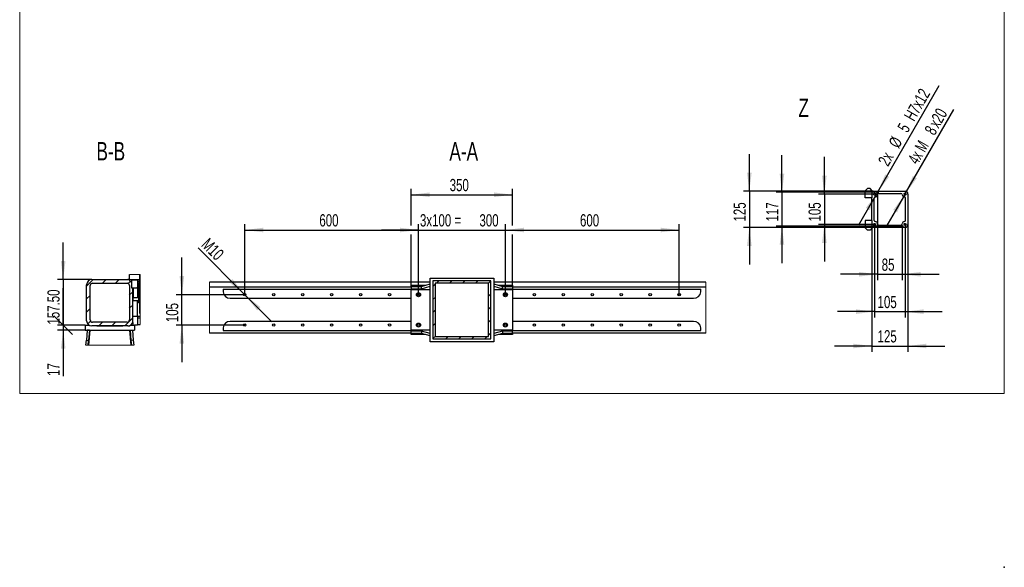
# Model space of a CAD drawing. Header units: millimetres. Extents: x 20 to 400, y 0 to 275.
# Tile 9 of 14: x 230 to 400, y 0 to 95. Entities that reach past the tile are written whole.
import ezdxf

# ---------------------------------------------------------------- set-up
doc = ezdxf.new("R2010")
doc.units = ezdxf.units.MM
doc.header["$PDSIZE"] = -1
doc.layers.add('KOPF', color=7, linetype='Continuous')
doc.layers.add('ZEICHNUNG', color=7, linetype='Continuous')
doc.styles.add('SLDTEXTSTYLE0', font='TXT', dxfattribs={"width": 0.7})
doc.styles.add('SLDTEXTSTYLE1', font='TXT', dxfattribs={"width": 0.65})
doc.dimstyles.new('SLDDIMSTYLE11', dxfattribs={"dimtxt": 1.949924, "dimasz": 3.2, "dimexe": 0, "dimexo": 0.0625, "dimgap": 0.487481, "dimtad": 1, "dimlfac": 20, "dimrnd": 1e-09, "dimzin": 12, "dimdsep": 46, "dimtxsty": 'SLDTEXTSTYLE0', "dimsah": 1, "dimcen": 0, "dimadec": 0, "dimazin": 3, "dimtfac": 1, "dimtmove": 0, "dimatfit": 3, "dimfxl": 1, "dimfrac": 2, "dimtolj": 1, "dimarcsym": 0})
doc.dimstyles.new('SLDDIMSTYLE12', dxfattribs={"dimtxt": 1.949924, "dimasz": 3.2, "dimexe": 0, "dimexo": 0.0625, "dimgap": 0.487481, "dimtad": 1, "dimlfac": 20, "dimrnd": 1e-09, "dimzin": 4, "dimdsep": 46, "dimtxsty": 'SLDTEXTSTYLE0', "dimblk2": 'OBLIQUE', "dimsah": 1, "dimcen": 0.09, "dimadec": 0, "dimazin": 1, "dimtfac": 1, "dimtmove": 0, "dimatfit": 0, "dimfxl": 1, "dimfrac": 2, "dimtolj": 1, "dimtzin": 12, "dimarcsym": 0})
doc.dimstyles.new('SLDDIMSTYLE13', dxfattribs={"dimtxt": 1.949924, "dimasz": 3.2, "dimexe": 0, "dimexo": 0.0625, "dimgap": 0.487481, "dimtad": 1, "dimlfac": 20, "dimrnd": 1e-09, "dimzin": 12, "dimdsep": 46, "dimtxsty": 'SLDTEXTSTYLE0', "dimblk1": 'OBLIQUE', "dimsah": 1, "dimcen": 0.09, "dimadec": 0, "dimazin": 3, "dimtfac": 1, "dimtmove": 0, "dimatfit": 0, "dimldrblk": 'OBLIQUE', "dimfxl": 1, "dimfrac": 2, "dimtolj": 1, "dimtzin": 12, "dimarcsym": 0})
doc.dimstyles.new('SLDDIMSTYLE5', dxfattribs={"dimtxt": 1.949924, "dimasz": 3.2, "dimexe": 0, "dimexo": 0.0625, "dimgap": 0.487481, "dimtad": 1, "dimlfac": 20, "dimrnd": 1e-09, "dimzin": 12, "dimdsep": 46, "dimtxsty": 'SLDTEXTSTYLE0', "dimsah": 1, "dimcen": 0.09, "dimadec": 0, "dimazin": 3, "dimtfac": 1, "dimtofl": 0, "dimtmove": 0, "dimatfit": 3, "dimfxl": 1, "dimfrac": 2, "dimtolj": 1, "dimtzin": 12, "dimarcsym": 0})
doc.dimstyles.new('SLDDIMSTYLE6', dxfattribs={"dimtxt": 1.949924, "dimasz": 3.2, "dimexe": 0, "dimexo": 0.0625, "dimgap": 0.487481, "dimtad": 1, "dimlfac": 20, "dimrnd": 1e-09, "dimzin": 12, "dimdsep": 46, "dimtxsty": 'SLDTEXTSTYLE0', "dimsah": 1, "dimcen": 0.09, "dimadec": 0, "dimazin": 3, "dimtfac": 1, "dimtmove": 0, "dimatfit": 0, "dimfxl": 1, "dimfrac": 2, "dimtolj": 1, "dimtzin": 12, "dimarcsym": 0})
doc.dimstyles.new('SLDDIMSTYLE7', dxfattribs={"dimtxt": 1.949924, "dimasz": 3.2, "dimexe": 0, "dimexo": 0.0625, "dimgap": 0.487481, "dimtad": 1, "dimlfac": 20, "dimrnd": 1e-09, "dimzin": 12, "dimdsep": 46, "dimtxsty": 'SLDTEXTSTYLE0', "dimsah": 1, "dimcen": 0, "dimadec": 0, "dimazin": 3, "dimtfac": 1, "dimtmove": 0, "dimatfit": 3, "dimfxl": 1, "dimfrac": 2, "dimtolj": 1, "dimtzin": 12, "dimarcsym": 0})

# ---------------------------------------------------------------- blocks, each defined once
blk = doc.blocks.new('SW_HATCH_0')
at = {"color": 0, "linetype": 'Continuous', "lineweight": 0}
for p, q in [((0, 0), (-0.4, -0.4)), ((0.59, 0.59), (0.19, 0.19)), ((2.83, 0.59), (2.43, 0.19)), ((5.08, 0.59), (4.68, 0.19)), ((7.32, 0.59), (6.92, 0.19)), ((9.57, 0.59), (9.17, 0.19)), ((9.6, -1.63), (9.2, -2.03)), ((0, -2.25), (-0.4, -2.65)), ((0, -4.49), (-0.4, -4.89)), ((9.6, -3.87), (9.2, -4.27)), ((0, -6.74), (-0.4, -7.14)), ((9.6, -6.12), (9.2, -6.52)), ((9.6, -8.36), (9.2, -8.76)), ((0, -8.98), (-0.4, -9.38)), ((2.21, -9.01), (1.81, -9.41)), ((4.46, -9.01), (4.06, -9.41)), ((6.7, -9.01), (6.3, -9.41)), ((8.95, -9.01), (8.55, -9.41))]:
    blk.add_line(p, q, dxfattribs=at)
blk = doc.blocks.new('_D_32')
at = {"layer": 'KOPF'}
for p, q in [((297.61, 58.99), (297.61, 65.31)), ((315.11, 58.99), (315.11, 65.31)), ((297.61, 64.31), (315.11, 64.31)), ((297.61, 48.68), (297.61, 57.46)), ((315.11, 48.68), (315.11, 57.46))]:
    blk.add_line(p, q, dxfattribs=at)
for points in [[(297.61, 64.31), (300.81, 63.91), (300.81, 64.71)], [(315.11, 64.31), (311.91, 64.71), (311.91, 63.91)]]:
    blk.add_solid(points, dxfattribs=at)
at = {"layer": 'KOPF', "insert": (304.24, 67.04), "char_height": 2.117, "attachment_point": 1, "style": 'SLDTEXTSTYLE0'}
blk.add_mtext('350', dxfattribs=at)
blk = doc.blocks.new('_D_33')
at = {"layer": 'KOPF'}
for p, q in [((298.86, 58.22), (292.46, 58.22)), ((298.86, 47.06), (298.86, 59.22)), ((298.86, 58.22), (313.86, 58.22)), ((313.86, 47.06), (313.86, 59.22)), ((313.86, 58.22), (320.26, 58.22))]:
    blk.add_line(p, q, dxfattribs=at)
for points in [[(298.86, 58.22), (295.66, 58.62), (295.66, 57.82)], [(313.86, 58.22), (317.06, 57.82), (317.06, 58.62)]]:
    blk.add_solid(points, dxfattribs=at)
at = {"layer": 'KOPF', "char_height": 2.117, "attachment_point": 1, "style": 'SLDTEXTSTYLE0'}
for s, insert in [('3x100 =', (299.11, 60.95)), ('300', (309.38, 60.95))]:
    blk.add_mtext(s, dxfattribs=dict(at, insert=insert))
blk = doc.blocks.new('_D_34')
at = {"layer": 'KOPF'}
for p, q in [((313.86, 47.06), (313.86, 59.22)), ((313.86, 58.22), (343.86, 58.22)), ((343.86, 47.06), (343.86, 59.22))]:
    blk.add_line(p, q, dxfattribs=at)
for points in [[(313.86, 58.22), (317.06, 57.82), (317.06, 58.62)], [(343.86, 58.22), (340.66, 58.62), (340.66, 57.82)]]:
    blk.add_solid(points, dxfattribs=at)
at = {"layer": 'KOPF', "insert": (326.74, 60.95), "char_height": 2.117, "attachment_point": 1, "style": 'SLDTEXTSTYLE0'}
blk.add_mtext('600', dxfattribs=at)
blk = doc.blocks.new('_D_35')
at = {"layer": 'KOPF'}
for p, q in [((268.86, 47.06), (268.86, 59.22)), ((268.86, 58.22), (298.86, 58.22)), ((298.86, 47.06), (298.86, 59.22))]:
    blk.add_line(p, q, dxfattribs=at)
for points in [[(268.86, 58.22), (272.06, 57.82), (272.06, 58.62)], [(298.86, 58.22), (295.66, 58.62), (295.66, 57.82)]]:
    blk.add_solid(points, dxfattribs=at)
at = {"layer": 'KOPF', "insert": (281.74, 60.95), "char_height": 2.117, "attachment_point": 1, "style": 'SLDTEXTSTYLE0'}
blk.add_mtext('600', dxfattribs=at)
blk = doc.blocks.new('_D_36')
at = {"layer": 'KOPF'}
for p, q in [((258, 47.06), (258, 53.46)), ((268.86, 47.06), (257, 47.06)), ((258, 41.81), (258, 47.06)), ((268.86, 41.81), (257, 41.81)), ((258, 41.81), (258, 35.41))]:
    blk.add_line(p, q, dxfattribs=at)
for points in [[(258, 47.06), (258.4, 50.26), (257.6, 50.26)], [(258, 41.81), (257.6, 38.61), (258.4, 38.61)]]:
    blk.add_solid(points, dxfattribs=at)
at = {"layer": 'KOPF', "insert": (255.27, 42.32), "char_height": 2.117, "attachment_point": 1, "rotation": 90, "style": 'SLDTEXTSTYLE0'}
blk.add_mtext('105', dxfattribs=at)
blk = doc.blocks.new('_D_37')
at = {"layer": 'KOPF'}
for p, q in [((268.71, 47.21), (260.8, 55.12)), ((268.71, 47.21), (269.01, 46.91)), ((269.01, 46.91), (273.53, 42.38))]:
    blk.add_line(p, q, dxfattribs=at)
for points in [[(268.71, 47.21), (266.73, 49.76), (266.16, 49.19)], [(269.01, 46.91), (270.99, 44.36), (271.55, 44.93)]]:
    blk.add_solid(points, dxfattribs=at)
at = {"layer": 'KOPF', "insert": (262.71, 57.03), "char_height": 2.117, "attachment_point": 1, "rotation": 315, "style": 'SLDTEXTSTYLE0'}
blk.add_mtext('M10', dxfattribs=at)
blk = doc.blocks.new('_D_54')
at = {"layer": 'KOPF'}
for p, q in [((377.11, 59.85), (377.11, 37.2)), ((383.36, 59.18), (383.36, 37.2)), ((377.11, 38.2), (370.71, 38.2)), ((377.11, 38.2), (383.36, 38.2)), ((383.36, 38.2), (389.76, 38.2))]:
    blk.add_line(p, q, dxfattribs=at)
for points in [[(377.11, 38.2), (373.91, 38.6), (373.91, 37.8)], [(383.36, 38.2), (386.56, 37.8), (386.56, 38.6)]]:
    blk.add_solid(points, dxfattribs=at)
at = {"layer": 'KOPF', "insert": (378.12, 40.93), "char_height": 2.117, "attachment_point": 1, "style": 'SLDTEXTSTYLE0'}
blk.add_mtext('125', dxfattribs=at)
blk = doc.blocks.new('_D_55')
at = {"layer": 'KOPF'}
for p, q in [((355.98, 64.93), (355.98, 71.33)), ((377.34, 64.93), (354.98, 64.93)), ((355.98, 64.93), (355.98, 58.68)), ((377.34, 58.68), (354.98, 58.68)), ((355.98, 58.68), (355.98, 52.28))]:
    blk.add_line(p, q, dxfattribs=at)
for points in [[(355.98, 64.93), (356.38, 68.13), (355.58, 68.13)], [(355.98, 58.68), (355.58, 55.48), (356.38, 55.48)]]:
    blk.add_solid(points, dxfattribs=at)
at = {"layer": 'KOPF', "insert": (353.25, 59.69), "char_height": 2.117, "attachment_point": 1, "rotation": 90, "style": 'SLDTEXTSTYLE0'}
blk.add_mtext('125', dxfattribs=at)
blk = doc.blocks.new('_D_56')
at = {"layer": 'KOPF'}
for p, q in [((368.93, 64.43), (368.93, 70.83)), ((377.61, 64.43), (367.93, 64.43)), ((368.93, 64.43), (368.93, 59.18)), ((377.61, 59.18), (367.93, 59.18)), ((368.93, 59.18), (368.93, 52.78))]:
    blk.add_line(p, q, dxfattribs=at)
for points in [[(368.93, 64.43), (369.33, 67.63), (368.53, 67.63)], [(368.93, 59.18), (368.53, 55.98), (369.33, 55.98)]]:
    blk.add_solid(points, dxfattribs=at)
at = {"layer": 'KOPF', "insert": (366.2, 59.69), "char_height": 2.117, "attachment_point": 1, "rotation": 90, "style": 'SLDTEXTSTYLE0'}
blk.add_mtext('105', dxfattribs=at)
blk = doc.blocks.new('_D_57')
at = {"layer": 'KOPF'}
for p, q in [((361.61, 64.73), (361.61, 71.13)), ((378.11, 64.73), (360.61, 64.73)), ((361.61, 64.73), (361.61, 58.88)), ((382.36, 58.88), (360.61, 58.88)), ((361.61, 58.88), (361.61, 52.48))]:
    blk.add_line(p, q, dxfattribs=at)
for points in [[(361.61, 64.73), (362.01, 67.93), (361.21, 67.93)], [(361.61, 58.88), (361.21, 55.68), (362.01, 55.68)]]:
    blk.add_solid(points, dxfattribs=at)
at = {"layer": 'KOPF', "insert": (358.88, 59.69), "char_height": 2.117, "attachment_point": 1, "rotation": 90, "style": 'SLDTEXTSTYLE0'}
blk.add_mtext('117', dxfattribs=at)
blk = doc.blocks.new('_D_58')
at = {"layer": 'KOPF'}
for p, q in [((378.11, 64.73), (378.11, 49.58)), ((382.36, 58.88), (382.36, 49.58)), ((378.11, 50.58), (371.71, 50.58)), ((378.11, 50.58), (382.36, 50.58)), ((382.36, 50.58), (388.76, 50.58))]:
    blk.add_line(p, q, dxfattribs=at)
for points in [[(378.11, 50.58), (374.91, 50.98), (374.91, 50.18)], [(382.36, 50.58), (385.56, 50.18), (385.56, 50.98)]]:
    blk.add_solid(points, dxfattribs=at)
at = {"layer": 'KOPF', "insert": (378.83, 53.3), "char_height": 2.117, "attachment_point": 1, "style": 'SLDTEXTSTYLE0'}
blk.add_mtext('85', dxfattribs=at)
blk = doc.blocks.new('_D_59')
at = {"layer": 'KOPF'}
for p, q in [((377.61, 59.18), (377.61, 43.13)), ((382.86, 59.18), (382.86, 43.13)), ((377.61, 44.13), (371.21, 44.13)), ((377.61, 44.13), (382.86, 44.13)), ((382.86, 44.13), (389.26, 44.13))]:
    blk.add_line(p, q, dxfattribs=at)
for points in [[(377.61, 44.13), (374.41, 44.53), (374.41, 43.73)], [(382.86, 44.13), (386.06, 43.73), (386.06, 44.53)]]:
    blk.add_solid(points, dxfattribs=at)
at = {"layer": 'KOPF', "insert": (378.12, 46.85), "char_height": 2.117, "attachment_point": 1, "style": 'SLDTEXTSTYLE0'}
blk.add_mtext('105', dxfattribs=at)
blk = doc.blocks.new('_D_60')
at = {"layer": 'KOPF'}
for p, q in [((382.96, 64.6), (391.28, 79.01)), ((382.76, 64.25), (379.56, 58.71)), ((382.96, 64.6), (382.76, 64.25))]:
    blk.add_line(p, q, dxfattribs=at)
for points in [[(382.96, 64.6), (384.91, 67.17), (384.22, 67.57)], [(382.76, 64.25), (380.82, 61.68), (381.51, 61.28)]]:
    blk.add_solid(points, dxfattribs=at)
at = {"layer": 'KOPF', "attachment_point": 1, "rotation": 60}
for s, insert, char_height, style in [('x20', (386.82, 76.7), 2.117, 'SLDTEXTSTYLE0'), ('8', (386.11, 75.47), 2.12, 'SLDTEXTSTYLE0'), ('4x M', (383.21, 70.44), 2.117, 'SLDTEXTSTYLE1')]:
    blk.add_mtext(s, dxfattribs=dict(at, insert=insert, char_height=char_height, style=style))
blk = doc.blocks.new('_D_61')
at = {"layer": 'KOPF'}
for p, q in [((378.18, 64.83), (388.75, 83.15)), ((378.05, 64.62), (374.85, 59.08)), ((378.18, 64.83), (378.05, 64.62))]:
    blk.add_line(p, q, dxfattribs=at)
for points in [[(378.18, 64.83), (380.12, 67.41), (379.43, 67.81)], [(378.05, 64.62), (376.1, 62.05), (376.8, 61.65)]]:
    blk.add_solid(points, dxfattribs=at)
at = {"layer": 'KOPF', "attachment_point": 1, "rotation": 60, "style": 'SLDTEXTSTYLE0'}
for s, insert, char_height in [('H7x12', (382.59, 77.9), 2.117), ('5', (381.45, 75.93), 2.12), ('%%c', (379.9, 73.24), 2.117), ('2x', (378.09, 70.12), 2.117)]:
    blk.add_mtext(s, dxfattribs=dict(at, insert=insert, char_height=char_height))
blk = doc.blocks.new('SW_HATCH_1')
at = {"color": 0, "linetype": 'Continuous', "lineweight": 0}
for p, q in [((-7.69, 1.29), (-8.8, 0.18)), ((-5.45, 1.29), (-6.07, 0.66)), ((-3.2, 1.29), (-3.83, 0.66)), ((-1.24, 1), (-1.63, 0.61)), ((0, 0), (-0.21, -0.21)), ((-8.17, -1.44), (-8.8, -2.06)), ((-0.85, -0.85), (-1.43, -1.43)), ((-0.85, -3.1), (-1.43, -3.67)), ((-8.17, -3.68), (-8.8, -4.31)), ((-8.12, -5.88), (-8.61, -6.36)), ((-6.09, -6.09), (-6.71, -6.71)), ((-3.84, -6.09), (-4.47, -6.71)), ((-0.85, -5.34), (-2.22, -6.71))]:
    blk.add_line(p, q, dxfattribs=at)
blk = doc.blocks.new('_OBLIQUE')
at = {"color": 0, "linetype": 'ByBlock', "lineweight": -2}
blk.add_line((-0.5, -0.5), (0.5, 0.5), dxfattribs=at)
blk = doc.blocks.new('_D_68')
at = {"layer": 'KOPF'}
for p, q in [((237.51, 49.67), (237.51, 56.07)), ((242.46, 49.67), (236.51, 49.67)), ((237.51, 49.67), (237.51, 41.79)), ((241.31, 41.79), (236.51, 41.79)), ((237.51, 41.79), (237.51, 35.39))]:
    blk.add_line(p, q, dxfattribs=at)
blk.add_solid([(237.51, 49.67), (237.91, 52.87), (237.11, 52.87)], dxfattribs=at)
at = {"layer": 'KOPF', "xscale": 3.2, "yscale": 3.2, "rotation": 90}
blk.add_blockref('_OBLIQUE', (237.51, 41.79, 264.61), dxfattribs=at)
at = {"layer": 'KOPF', "insert": (234.78, 41.89), "char_height": 2.117, "attachment_point": 1, "rotation": 90, "style": 'SLDTEXTSTYLE0'}
blk.add_mtext('157.50', dxfattribs=at)
blk = doc.blocks.new('_D_69')
at = {"layer": 'KOPF'}
for p, q in [((237.51, 41.79), (237.51, 48.19)), ((241.31, 41.79), (236.51, 41.79)), ((241.31, 40.94), (236.51, 40.94)), ((237.51, 41.79), (237.51, 40.94)), ((237.51, 40.94), (237.51, 33.02))]:
    blk.add_line(p, q, dxfattribs=at)
blk.add_solid([(237.51, 40.94), (237.11, 37.74), (237.91, 37.74)], dxfattribs=at)
at = {"layer": 'KOPF', "xscale": 3.2, "yscale": 3.2, "rotation": 270}
blk.add_blockref('_OBLIQUE', (237.51, 41.79, 264.61), dxfattribs=at)
at = {"layer": 'KOPF', "insert": (234.78, 33.02), "char_height": 2.117, "attachment_point": 1, "rotation": 90, "style": 'SLDTEXTSTYLE0'}
blk.add_mtext('17', dxfattribs=at)

msp = doc.modelspace()

# ---------------------------------------------------------------- linework, layer by layer
at = {"color": 7, "linetype": 'Continuous', "lineweight": 30}
for p, q in [((375.97786, 65.01174), (376.36786, 65.40174)), ((375.97786, 63.75174), (375.97786, 65.01174)), ((376.82286, 65.40174), (376.36786, 65.40174)), ((377.21286, 65.01174), (376.82286, 65.40174)), ((377.21286, 64.80174), (377.21286, 65.01174)), ((377.21286, 64.80174), (377.33786, 64.92674)), ((377.21286, 63.75174), (377.21286, 64.80174)), ((377.33786, 64.92674), (382.86286, 64.92674)), ((377.11286, 63.75174), (375.97786, 63.75174)), ((377.11286, 59.85174), (377.11286, 63.75174)), ((377.11286, 63.75174), (377.21286, 63.75174)), ((377.51286, 59.87674), (377.51286, 63.72674)), ((378.31286, 64.52674), (382.16286, 64.52674)), ((382.96286, 59.87674), (382.96286, 63.72674)), ((383.36286, 64.42674), (383.36286, 59.17674)), ((375.97786, 59.85174), (375.97786, 58.59174)), ((377.11286, 59.85174), (375.97786, 59.85174)), ((377.21286, 59.85174), (377.11286, 59.85174)), ((377.21286, 58.80174), (377.21286, 59.85174)), ((375.97786, 58.59174), (376.36786, 58.20174)), ((376.82286, 58.20174), (376.36786, 58.20174)), ((377.21286, 58.59174), (376.82286, 58.20174)), ((377.33786, 58.67674), (377.21286, 58.80174)), ((377.21286, 58.80174), (377.21286, 58.59174)), ((382.86286, 58.67674), (377.33786, 58.67674)), ((378.31286, 59.07674), (382.16286, 59.07674)), ((242.45963, 49.6658), (248.65964, 49.6658)), ((249.38464, 49.1158), (248.8564, 49.64403)), ((248.94715, 49.6703), (248.94715, 50.5216)), ((248.94715, 49.6703), (250.67213, 49.6703)), ((249.38464, 49.6408), (250.35963, 49.6408)), ((249.38464, 48.1658), (249.38464, 49.6408)), ((250.35963, 49.6408), (250.35963, 48.1658)), ((250.35963, 49.4158), (250.67213, 49.4158)), ((250.67213, 50.5216), (250.67213, 43.8703)), ((300.85739, 38.93475), (300.85739, 49.93475)), ((300.85739, 49.93475), (311.85739, 49.93475)), ((301.35739, 49.43475), (301.35739, 39.43475)), ((311.35739, 49.43475), (301.35739, 49.43475)), ((311.35739, 39.43475), (311.35739, 49.43475)), ((311.85739, 49.93475), (311.85739, 38.93475)), ((241.55963, 42.5658), (241.55963, 48.7658)), ((242.18464, 42.6908), (242.18464, 48.6408)), ((242.58464, 49.0408), (248.53463, 49.0408)), ((248.93463, 48.6408), (248.93463, 42.6908)), ((249.38464, 48.1658), (249.38464, 49.1158)), ((249.50965, 48.1658), (249.38464, 48.1658)), ((250.35963, 48.1658), (249.38464, 48.1658)), ((249.50965, 42.27), (249.50965, 48.1658)), ((249.57214, 48.1658), (249.57214, 47.9243)), ((249.57214, 47.9243), (249.59715, 47.9243)), ((249.57214, 46.6243), (249.57214, 47.9243)), ((249.59715, 48.1658), (249.59715, 46.55355)), ((250.32213, 48.1658), (250.32213, 46.55355)), ((250.57214, 48.1218), (250.32213, 48.1218)), ((250.57214, 48.3043), (250.35963, 48.3043)), ((250.67213, 49.1743), (250.57214, 49.1743)), ((250.57214, 45.6743), (250.57214, 49.1743)), ((300.85739, 49.23475), (262.77133, 49.23475)), ((262.77133, 48.38475), (297.60739, 48.38475)), ((265.10739, 47.99232), (297.60739, 47.99232)), ((265.10739, 47.99232), (265.10739, 47.68475)), ((265.10739, 47.68475), (265.11642, 47.53475)), ((297.60739, 48.48614), (297.60739, 48.68475)), ((297.60739, 48.68475), (300.06332, 48.68475)), ((297.60739, 48.48614), (297.60739, 48.08767)), ((297.60739, 48.48614), (299.35739, 48.48614)), ((297.60739, 47.93478), (297.60739, 48.08767)), ((297.60739, 48.08767), (299.35739, 48.08767)), ((297.60739, 40.93472), (297.60739, 47.93478)), ((297.60739, 47.93478), (300.85739, 47.93478)), ((299.35739, 48.48614), (300.85739, 48.90816)), ((299.35739, 48.08767), (300.85739, 48.50969)), ((299.35739, 48.08767), (299.35739, 48.48614)), ((310.95739, 49.03475), (301.75739, 49.03475)), ((301.75739, 49.03475), (301.75739, 39.83475)), ((310.95739, 39.83475), (310.95739, 49.03475)), ((348.48105, 49.23475), (311.85739, 49.23475)), ((311.85739, 48.90816), (313.35739, 48.48614)), ((311.85739, 48.50969), (313.35739, 48.08767)), ((311.85739, 47.93478), (315.10739, 47.93478)), ((312.65147, 48.68475), (315.10739, 48.68475)), ((313.35739, 48.08767), (313.35739, 48.48614)), ((313.35739, 48.48614), (315.10739, 48.48614)), ((313.35739, 48.08767), (315.10739, 48.08767)), ((315.10739, 48.68475), (315.10739, 48.48614)), ((315.10739, 48.48614), (315.10739, 48.08767)), ((315.10739, 48.38475), (348.48105, 48.38475)), ((315.10739, 47.93478), (315.10739, 48.08767)), ((315.10739, 47.99232), (347.60739, 47.99232)), ((315.10739, 47.93478), (315.10739, 40.93472)), ((347.59836, 47.53475), (347.60739, 47.68475)), ((347.60739, 47.68475), (347.60739, 47.99232)), ((249.57214, 46.0493), (249.57214, 46.6243)), ((249.57214, 46.6243), (249.59715, 46.6243)), ((249.57214, 46.0493), (250.57214, 46.0493)), ((249.59715, 46.55355), (250.32213, 46.55355)), ((250.32213, 46.7268), (250.57214, 46.7268)), ((250.32213, 46.6243), (250.57214, 46.6243)), ((250.35963, 43.33047), (250.35963, 46.0493)), ((266.35739, 46.43475), (297.60739, 46.43475)), ((315.10739, 46.43475), (346.35739, 46.43475)), ((250.57214, 45.6743), (250.67213, 45.6743)), ((250.35963, 43.2908), (249.50965, 43.2908)), ((250.35963, 43.2908), (250.35963, 43.33047)), ((250.35963, 43.33047), (250.78985, 43.33047)), ((250.35963, 43.2908), (250.35963, 41.7908)), ((250.35963, 43.0408), (250.78985, 43.0408)), ((250.67213, 43.8703), (250.78985, 43.8703)), ((241.30965, 41.7908), (241.30965, 40.9408)), ((241.30965, 41.7908), (242.00206, 41.7908)), ((241.30965, 40.9408), (249.80965, 40.9408)), ((241.66115, 40.9408), (241.50825, 39.19749)), ((242.05961, 40.90586), (241.66115, 40.9408)), ((242.11285, 40.9408), (241.88468, 38.33889)), ((242.05961, 40.90586), (241.90672, 39.16255)), ((248.65964, 41.6658), (242.45963, 41.6658)), ((248.53463, 42.2908), (242.58464, 42.2908)), ((243.30964, 41.6158), (243.30964, 41.6658)), ((247.80963, 41.6158), (243.30964, 41.6158)), ((247.80963, 41.6658), (247.80963, 41.6158)), ((249.23461, 38.33889), (249.00642, 40.9408)), ((249.05966, 40.90586), (249.45815, 40.9408)), ((249.05966, 40.90586), (249.21255, 39.16255)), ((249.11721, 41.7908), (249.80965, 41.7908)), ((249.45815, 40.9408), (249.61102, 39.19749)), ((249.50965, 42.27), (249.50965, 41.7908)), ((250.35963, 41.7908), (249.80965, 41.7908)), ((249.80965, 41.7908), (249.80965, 40.9408)), ((250.35963, 41.9158), (250.78985, 41.9158)), ((265.11642, 41.33475), (265.10739, 41.18475)), ((265.10739, 41.18475), (265.10739, 40.87717)), ((265.10739, 40.87717), (297.60739, 40.87717)), ((297.60739, 42.43475), (266.35739, 42.43475)), ((297.60739, 40.93472), (297.60739, 40.78183)), ((300.85739, 40.93472), (297.60739, 40.93472)), ((315.10739, 40.93472), (311.85739, 40.93472)), ((346.35739, 42.43475), (315.10739, 42.43475)), ((315.10739, 40.93472), (315.10739, 40.78183)), ((315.10739, 40.87717), (347.60739, 40.87717)), ((347.60739, 41.18475), (347.59836, 41.33475)), ((347.60739, 40.87717), (347.60739, 41.18475)), ((241.43296, 38.33889), (241.50825, 39.19749)), ((241.50825, 39.19749), (241.90672, 39.16255)), ((241.83449, 38.33889), (241.90672, 39.16255)), ((249.61102, 39.19749), (249.21255, 39.16255)), ((249.21255, 39.16255), (249.28478, 38.33889)), ((249.61102, 39.19749), (249.68633, 38.33889)), ((297.60739, 40.43475), (262.77133, 40.43475)), ((299.35739, 40.78183), (297.60739, 40.78183)), ((297.60739, 40.38336), (297.60739, 40.78183)), ((297.60739, 40.18475), (297.60739, 40.38336)), ((299.35739, 40.38336), (297.60739, 40.38336)), ((300.06332, 40.18475), (297.60739, 40.18475)), ((300.85739, 40.35981), (299.35739, 40.78183)), ((299.35739, 40.78183), (299.35739, 40.38336)), ((300.85739, 39.96134), (299.35739, 40.38336)), ((301.35739, 39.43475), (311.35739, 39.43475)), ((301.75739, 39.83475), (310.95739, 39.83475)), ((313.35739, 40.78183), (311.85739, 40.35981)), ((313.35739, 40.38336), (311.85739, 39.96134)), ((315.10739, 40.18475), (312.65147, 40.18475)), ((315.10739, 40.78183), (313.35739, 40.78183)), ((313.35739, 40.78183), (313.35739, 40.38336)), ((315.10739, 40.38336), (313.35739, 40.38336)), ((315.10739, 40.38336), (315.10739, 40.78183)), ((348.48105, 40.43475), (315.10739, 40.43475)), ((315.10739, 40.38336), (315.10739, 40.18475)), ((311.85739, 38.93475), (300.85739, 38.93475))]:
    msp.add_line(p, q, dxfattribs=at)
at = {"color": 7, "linetype": 'Continuous', "lineweight": 0}
for p, q in [((262.77133, 49.23475), (262.77133, 40.43475)), ((348.48105, 40.43475), (348.48105, 49.23475)), ((241.43296, 38.33889), (241.83449, 38.33889)), ((241.88468, 38.33889), (249.23461, 38.33889)), ((249.28478, 38.33889), (249.68633, 38.33889))]:
    msp.add_line(p, q, dxfattribs=at)
at = {"color": 7, "linetype": 'Continuous', "lineweight": 0, "flags": 128}
msp.add_lwpolyline([(250.78985, 41.9158), (250.78985, 43.0408), (250.78985, 43.33047), (250.78985, 43.8703), (250.78985, 50.5216), (250.67213, 50.5216), (248.94715, 50.5216)], dxfattribs=at)
at = {"color": 7, "linetype": 'Continuous', "lineweight": 30}
for centre, radius in [((378.11286, 64.72674), 0.125), ((377.61286, 64.42674), 0.17), ((382.86286, 64.42674), 0.17), ((377.61286, 59.17674), 0.17), ((382.36286, 58.87674), 0.125), ((382.86286, 59.17674), 0.17), ((268.85739, 47.05975), 0.2125), ((273.85739, 47.05975), 0.2125), ((278.85739, 47.05975), 0.2125), ((283.85739, 47.05975), 0.2125), ((288.85739, 47.05975), 0.2125), ((293.85739, 47.05975), 0.2125), ((298.85739, 47.05975), 0.35), ((298.85739, 47.05975), 0.2125), ((313.85739, 47.05975), 0.35), ((313.85739, 47.05975), 0.2125), ((318.85739, 47.05975), 0.2125), ((323.85739, 47.05975), 0.2125), ((328.85739, 47.05975), 0.2125), ((333.85739, 47.05975), 0.2125), ((338.85739, 47.05975), 0.2125), ((343.85739, 47.05975), 0.2125), ((268.85739, 41.80975), 0.2125), ((273.85739, 41.80975), 0.2125), ((278.85739, 41.80975), 0.2125), ((283.85739, 41.80975), 0.2125), ((288.85739, 41.80975), 0.2125), ((293.85739, 41.80975), 0.2125), ((298.85739, 41.80975), 0.35), ((298.85739, 41.80975), 0.2125), ((313.85739, 41.80975), 0.35), ((313.85739, 41.80975), 0.2125), ((318.85739, 41.80975), 0.2125), ((323.85739, 41.80975), 0.2125), ((328.85739, 41.80975), 0.2125), ((333.85739, 41.80975), 0.2125), ((338.85739, 41.80975), 0.2125), ((343.85739, 41.80975), 0.2125)]:
    msp.add_circle(centre, radius, dxfattribs=at)
at = {"color": 7, "linetype": 'Continuous', "lineweight": 0}
for centre in [(377.61286, 64.42674), (382.86286, 64.42674), (377.61286, 59.17674), (382.86286, 59.17674)]:
    msp.add_arc(centre, 0.2, 75, 345, dxfattribs=at)
at = {"color": 7, "linetype": 'Continuous', "lineweight": 30}
for centre, radius, start, end in [((382.86286, 64.42674), 0.5, 0, 90), ((377.71286, 63.72674), 0.2, 90, 180), ((377.71286, 64.32674), 0.4, 270, 0), ((378.31286, 64.32674), 0.2, 90, 180), ((382.16286, 64.32674), 0.2, 0, 90), ((382.76286, 64.32674), 0.4, 180, 270), ((382.76286, 63.72674), 0.2, 0, 90), ((377.71286, 59.87674), 0.2, 180, 270), ((377.71286, 59.27674), 0.4, 0, 90), ((382.76286, 59.27674), 0.4, 90, 180), ((382.76286, 59.87674), 0.2, 270, 0), ((378.31286, 59.27674), 0.2, 180, 270), ((382.16286, 59.27674), 0.2, 270, 0), ((382.86286, 59.17674), 0.5, 270, 0), ((242.45966, 48.76577), 0.90003, 90.0018163, 179.9978042), ((248.65965, 48.76599), 0.89981, 77.3699101, 90.0011421), ((242.58464, 48.6408), 0.4, 90.0007925, 180.0000613), ((248.53463, 48.6408), 0.4, 359.9999387, 89.9992075), ((266.35739, 47.68475), 1.25, 186.892073, 269.9998986), ((346.35739, 47.68475), 1.25, 270.0001014, 353.107927), ((251.36013, 44.6658), 0.70049, 169.1635503, 190.8364497), ((242.45964, 42.56582), 0.90002, 180.0009617, 269.9994177), ((242.58464, 42.6908), 0.4, 179.9999387, 269.9992075), ((248.53463, 42.6908), 0.4, 270.0007925, 0.0000613), ((248.65962, 42.56584), 0.90004, 270.0011042, 340.8099839), ((266.35739, 41.18475), 1.25, 90.0001014, 173.107927), ((346.35739, 41.18475), 1.25, 6.892073, 89.9998986)]:
    msp.add_arc(centre, radius, start, end, dxfattribs=at)
at = {"layer": 'KOPF', "lineweight": 0}
for p, q in [((230, 215), (230, 30)), ((400, 215), (400, 30)), ((230, 30), (400, 30))]:
    msp.add_line(p, q, dxfattribs=at)
at = {"layer": 'ZEICHNUNG'}
msp.add_point((400, 0), dxfattribs=at)

# ---------------------------------------------------------------- block references
at = {"color": 7, "linetype": 'Continuous', "lineweight": 0}
for name, p in [('SW_HATCH_1', (250.35964, 48.37682)), ('SW_HATCH_0', (301.75739, 48.84822))]:
    msp.add_blockref(name, p, dxfattribs=at)

# ---------------------------------------------------------------- texts
at = {"layer": 'KOPF', "char_height": 3.175, "style": 'SLDTEXTSTYLE0'}
for s, insert, attachment_point in [('Z', (364.44313, 80.90506), 1), ('B-B', (245.72613, 73.41464), 2), ('A-A', (306.67011, 73.38818), 2)]:
    msp.add_mtext(s, dxfattribs=dict(at, insert=insert, attachment_point=attachment_point))

# ---------------------------------------------------------------- dimensions: what is measured, and where the dimension line sits
at = {"layer": 'KOPF'}
dim = msp.add_diameter_dim_2p(p1=(378.17536, 64.83499), p2=(378.05036, 64.61848), text='2x <>H7x12', dimstyle='SLDDIMSTYLE11', dxfattribs=at)
dim.commit()
dim.dimension.update_dxf_attribs({"geometry": '_D_61', "text_midpoint": (384.65211, 76.05303), "dimtype": 163})
for p1, p2, text, picture, middle in [((382.96286, 64.59994), (382.76286, 64.25353), '4x M<>x20', '_D_60', (388.47598, 74.14893)), ((268.70713, 47.21001), (269.00765, 46.90949), 'M10', '_D_37', (262.47204, 53.44512))]:
    dim = msp.add_diameter_dim_2p(p1=p1, p2=p2, text=text, dimstyle='SLDDIMSTYLE7', override={"dimpost": '<>'}, dxfattribs=at)
    dim.commit()
    dim.dimension.update_dxf_attribs({"geometry": picture, "text_midpoint": middle, "dimtype": 163})
for base, p1, p2, dimstyle, picture, middle in [((355.97786, 58.67674), (377.33786, 64.92674), (377.33786, 58.67674), 'SLDDIMSTYLE6', '_D_55', (355.97786, 61.80174)), ((361.61011, 58.87674), (378.11286, 64.72674), (382.36286, 58.87674), 'SLDDIMSTYLE6', '_D_57', (361.61011, 61.80174)), ((368.92752, 59.17674), (377.61286, 64.42674), (377.61286, 59.17674), 'SLDDIMSTYLE6', '_D_56', (368.92752, 61.80174)), ((237.50563, 41.7908), (242.45964, 49.6658), (241.30964, 41.7908), 'SLDDIMSTYLE12', '_D_68', (237.50563, 45.7283)), ((258.00225, 47.05975), (268.85739, 41.80975), (268.85739, 47.05975), 'SLDDIMSTYLE6', '_D_36', (258.00225, 44.43475)), ((237.50563, 40.9408), (241.30964, 41.7908), (241.30964, 40.9408), 'SLDDIMSTYLE13', '_D_69', (237.50563, 34.42837))]:
    dim = msp.add_linear_dim(base=base, p1=p1, p2=p2, angle=90, dimstyle=dimstyle, dxfattribs=at)
    dim.commit()
    dim.dimension.update_dxf_attribs({"geometry": picture, "text_midpoint": middle, "dimtype": 160})
for base, p1, p2, dimstyle, picture, middle in [((315.10739, 64.31383), (297.60739, 48.68475), (315.10739, 48.68475), 'SLDDIMSTYLE5', '_D_32', (306.35739, 64.31383)), ((382.36286, 50.57504), (378.11286, 64.72674), (382.36286, 58.87674), 'SLDDIMSTYLE6', '_D_58', (380.23786, 50.57504)), ((298.85739, 58.22441), (268.85739, 47.05975), (298.85739, 47.05975), 'SLDDIMSTYLE5', '_D_35', (283.85739, 58.22441)), ((343.85739, 58.22441), (313.85739, 47.05975), (343.85739, 47.05975), 'SLDDIMSTYLE5', '_D_34', (328.85739, 58.22441)), ((383.36286, 38.20174), (377.11286, 59.85174), (383.36286, 59.17674), 'SLDDIMSTYLE6', '_D_54', (380.23786, 38.20174)), ((382.86286, 44.12562), (377.61286, 59.17674), (382.86286, 59.17674), 'SLDDIMSTYLE6', '_D_59', (380.23786, 44.12562))]:
    dim = msp.add_linear_dim(base=base, p1=p1, p2=p2, dimstyle=dimstyle, dxfattribs=at)
    dim.commit()
    dim.dimension.update_dxf_attribs({"geometry": picture, "text_midpoint": middle, "dimtype": 160})
dim = msp.add_linear_dim(base=(313.85739, 58.22441), p1=(298.85739, 47.05975), p2=(313.85739, 47.05975), text='3x100 = <>', dimstyle='SLDDIMSTYLE6', dxfattribs=at)
dim.commit()
dim.dimension.update_dxf_attribs({"geometry": '_D_33', "text_midpoint": (306.35739, 58.22441), "dimtype": 160})

doc.saveas('drawing.dxf')
